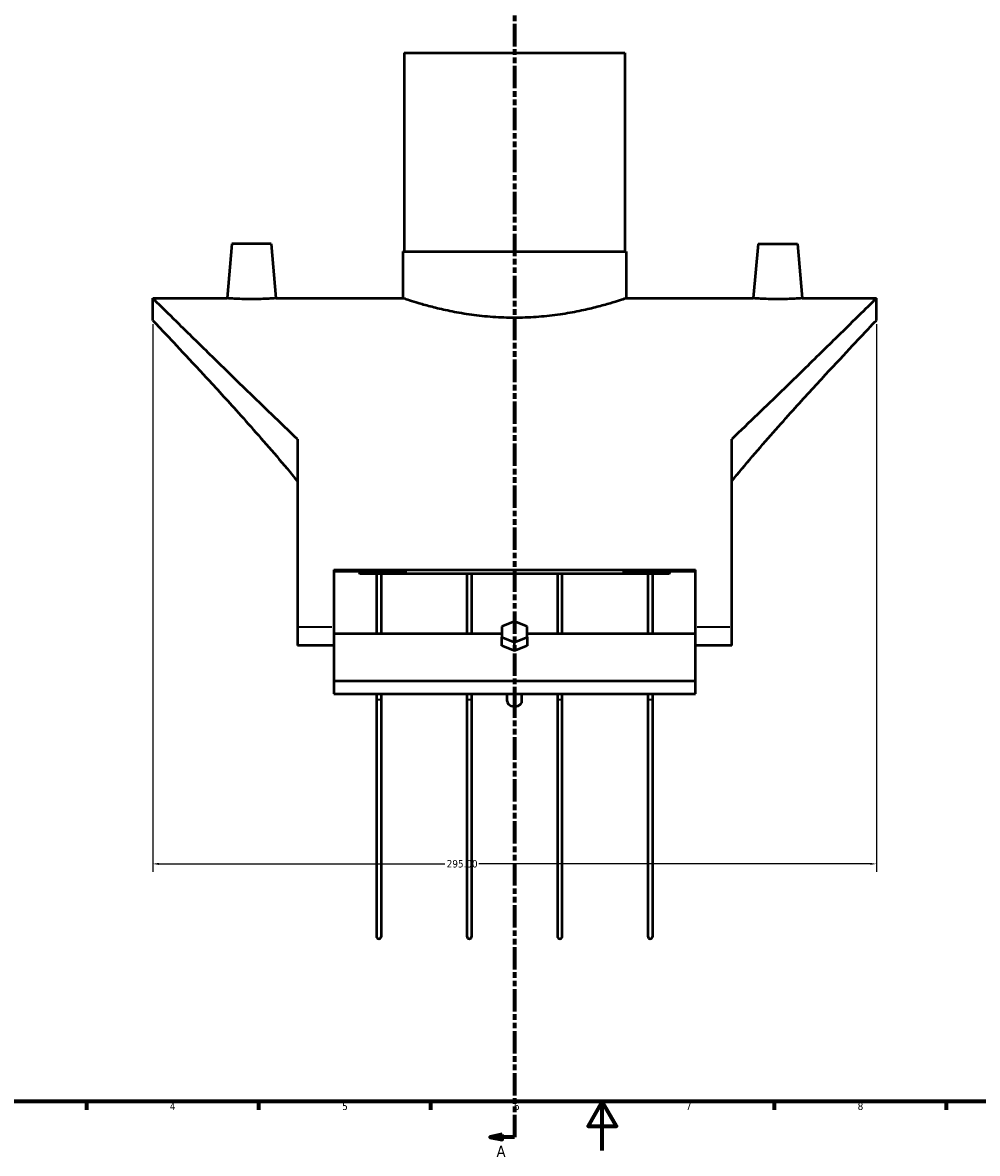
# Model space of a CAD drawing. Header units: millimetres. Extents: x -213 to 1360, y -331 to 902.
# Tile 3 of 6: x 184 to 573, y -1 to 460. Entities that reach past the tile are written whole.
import ezdxf

# ---------------------------------------------------------------- set-up
doc = ezdxf.new("R2010")
doc.units = ezdxf.units.MM
doc.linetypes.add('DOUBLE_DASH_CHAIN', pattern=[1.2403, 0.6614, -0.0827, 0.1654, -0.0827, 0.1654, -0.0827])
for name, color, linetype, lineweight in [('Border (ANSI)', 7, 'Continuous', 70), ('Dimension (ANSI)', 7, 'Continuous', 25), ('Section Line (ANSI)', 7, 'DOUBLE_DASH_CHAIN', 70), ('Visible (ANSI)', 7, 'Continuous', 50), ('Visible Narrow (ANSI)', 7, 'Continuous', 35)]:
    doc.layers.add(name, color=color, linetype=linetype, lineweight=lineweight)
doc.styles.add('Label Text (ANSI)', font='tahoma.ttf')
doc.styles.add('Note Text (ANSI)', font='tahoma.ttf')
doc.dimstyles.new('Default - mm (ANSI)', dxfattribs={"dimtxt": 3.048, "dimasz": 2.5, "dimexe": 3.175, "dimexo": 1.6002, "dimgap": 0.8, "dimtad": 0, "dimtoh": 1, "dimrnd": 1e-08, "dimzin": 4, "dimdsep": 46, "dimtxsty": 'Note Text (ANSI)', "dimcen": 0.09, "dimdle": 10, "dimclrd": 256, "dimclre": 256, "dimclrt": 256, "dimadec": 1, "dimazin": 1, "dimtfac": 1, "dimtofl": 0, "dimtmove": 0, "dimatfit": 3, "dimfxl": 1, "dimtolj": 1, "dimtzin": 4, "dimlwd": -1, "dimlwe": -1, "dimarcsym": 0})

# ---------------------------------------------------------------- blocks, each defined once
blk = doc.blocks.new('Borders Default Border')
at = {"layer": 'Border (ANSI)'}
for p, q in [((210.25, 20), (210.25, 16.55)), ((280.33, 20), (280.33, 16.55)), ((350.42, 20), (350.42, 16.55)), ((490.58, 20), (490.58, 16.55)), ((560.67, 20), (560.67, 16.55))]:
    blk.add_line(p, q, dxfattribs=at)
at = {"layer": 'Border (ANSI)', "flags": 128}
for points in [[(20, 20), (20, 574), (821, 574), (821, 20), (20, 20)], [(420.5, 0), (420.5, 20), (414.73, 10), (426.27, 10), (420.5, 20)]]:
    blk.add_lwpolyline(points, dxfattribs=at)
at = {"layer": 'Border (ANSI)', "char_height": 3.05, "attachment_point": 7, "style": 'Note Text (ANSI)'}
for s, insert in [('4', (244.23, 16.55)), ('5', (314.48, 16.49)), ('6', (384.49, 16.49)), ('7', (454.6, 16.55)), ('8', (524.63, 16.48))]:
    blk.add_mtext(s, dxfattribs=dict(at, insert=insert))
blk = doc.blocks.new('2dTransSection0')
at = {"layer": 'Section Line (ANSI)', "linetype": 'DOUBLE_DASH_CHAIN', "ltscale": 13.78732}
blk.add_line((384.76, 493.32), (384.76, 5.5), dxfattribs=at)
at = {"layer": 'Section Line (ANSI)', "linetype": 'Continuous'}
for p, q in [((384.76, 14.5), (384.76, 5.5)), ((379.76, 6.5), (374.76, 5.5)), ((379.76, 5.5), (374.76, 5.5)), ((374.76, 5.5), (379.76, 4.5)), ((379.76, 4.5), (379.76, 6.5)), ((384.76, 5.5), (379.76, 5.5))]:
    blk.add_line(p, q, dxfattribs=at)
at = {"layer": 'Section Line (ANSI)', "linetype": 'Continuous', "flags": 128}
blk.add_lwpolyline([(379.76, 6.5), (374.76, 5.5), (379.76, 4.5), (379.76, 6.5)], dxfattribs=at)
at = {"layer": 'Section Line (ANSI)'}
blk.add_solid([(379.76, 6.5), (374.76, 5.5), (379.76, 4.5), (379.76, 6.5)], dxfattribs=at)
at = {"layer": 'Section Line (ANSI)', "insert": (377.4, -2.57), "char_height": 4.57, "attachment_point": 7, "style": 'Label Text (ANSI)'}
blk.add_mtext('A', dxfattribs=at)
blk = doc.blocks.new('*D10')
at = {"layer": 'Defpoints', "color": 0, "transparency": 16777216}
for p in [(237.26, 338.33), (532.26, 338.33), (237.26, 116.83)]:
    blk.add_point(p, dxfattribs=at)
at = {"layer": 'Dimension (ANSI)', "transparency": 16777216}
for p, q in [((237.26, 336.73), (237.26, 113.66)), ((532.26, 336.73), (532.26, 113.66)), ((239.76, 116.83), (356.3, 116.83)), ((529.76, 116.83), (370.22, 116.83))]:
    blk.add_line(p, q, dxfattribs=at)
for points in [[(239.76, 117.25), (239.76, 116.42), (237.26, 116.83)], [(529.76, 117.25), (529.76, 116.42), (532.26, 116.83)]]:
    blk.add_solid(points, dxfattribs=at)
at = {"layer": 'Dimension (ANSI)', "transparency": 16777216, "insert": (357.1, 118.42), "char_height": 3.048, "attachment_point": 1, "style": 'Note Text (ANSI)'}
blk.add_mtext('\\A1;295.00', dxfattribs=at)

msp = doc.modelspace()

# ---------------------------------------------------------------- linework, layer by layer
at = {"layer": 'Visible (ANSI)'}
for p, q in [((339.759, 447.333), (429.759, 447.333)), ((339.759, 447.333), (339.759, 366.333)), ((429.759, 447.333), (429.759, 366.333)), ((269.487, 369.583), (267.54, 347.333)), ((285.487, 369.583), (269.487, 369.583)), ((285.487, 369.583), (287.433, 347.333)), ((484.032, 369.583), (482.085, 347.333)), ((484.032, 369.583), (500.032, 369.583)), ((500.032, 369.583), (501.979, 347.333)), ((339.259, 366.333), (430.259, 366.333)), ((339.259, 366.333), (339.259, 347.333)), ((430.259, 366.333), (430.259, 347.333)), ((237.259, 338.333), (237.259, 347.333)), ((237.259, 347.333), (267.54, 347.333)), ((287.433, 347.333), (339.259, 347.333)), ((430.259, 347.333), (482.085, 347.333)), ((501.979, 347.333), (532.259, 347.333)), ((532.259, 338.333), (532.259, 347.333)), ((296.259, 289.918), (296.259, 213.333)), ((473.259, 213.333), (473.259, 289.918)), ((311.009, 236.602), (311.009, 213.333)), ((311.009, 236.602), (458.509, 236.602)), ((340.779, 236.055), (311.009, 236.055)), ((447.842, 235.039), (321.677, 235.039)), ((328.447, 235.039), (328.447, 210.664)), ((330.447, 210.664), (330.447, 235.039)), ((365.322, 235.039), (365.322, 210.664)), ((367.322, 210.664), (367.322, 235.039)), ((402.197, 235.039), (402.197, 210.664)), ((404.197, 210.664), (404.197, 235.039)), ((458.509, 236.055), (428.74, 236.055)), ((439.072, 235.039), (439.072, 210.664)), ((441.072, 210.664), (441.072, 235.039)), ((458.509, 213.333), (458.509, 236.602)), ((296.259, 213.333), (296.259, 205.786)), ((311.009, 213.333), (311.009, 210.664)), ((384.759, 215.631), (379.563, 213.509)), ((379.563, 213.509), (379.563, 209.267)), ((389.955, 213.509), (384.759, 215.631)), ((389.955, 209.267), (389.955, 213.509)), ((458.509, 210.664), (458.509, 213.333)), ((473.259, 205.786), (473.259, 213.333)), ((311.009, 210.664), (311.009, 191.464)), ((311.009, 210.664), (379.563, 210.664)), ((379.563, 209.267), (384.759, 207.145)), ((379.563, 205.731), (379.563, 209.267)), ((384.759, 207.145), (389.955, 209.267)), ((389.955, 210.664), (458.509, 210.664)), ((389.955, 209.267), (389.955, 205.731)), ((458.509, 191.464), (458.509, 210.664)), ((311.009, 205.786), (296.259, 205.786)), ((384.759, 203.61), (379.563, 205.731)), ((384.759, 203.61), (384.759, 207.145)), ((389.955, 205.731), (384.759, 203.61)), ((473.259, 205.786), (458.509, 205.786)), ((311.009, 191.464), (311.009, 186.082)), ((311.009, 191.464), (458.509, 191.464)), ((458.509, 186.082), (458.509, 191.464)), ((311.009, 186.082), (458.509, 186.082)), ((328.447, 186.082), (328.447, 184.022)), ((330.447, 184.022), (330.447, 186.082)), ((365.322, 186.082), (365.322, 184.022)), ((367.322, 184.022), (367.322, 186.082)), ((381.759, 183.104), (381.759, 186.082)), ((387.759, 183.104), (387.759, 186.082)), ((402.197, 186.082), (402.197, 184.022)), ((404.197, 184.022), (404.197, 186.082)), ((439.072, 186.082), (439.072, 184.022)), ((441.072, 184.022), (441.072, 186.082)), ((328.447, 184.022), (328.447, 87.333)), ((330.447, 87.333), (330.447, 184.022)), ((365.322, 184.022), (365.322, 87.333)), ((367.322, 87.333), (367.322, 184.022)), ((402.197, 184.022), (402.197, 87.333)), ((404.197, 87.333), (404.197, 184.022)), ((439.072, 184.022), (439.072, 87.333)), ((441.072, 87.333), (441.072, 184.022))]:
    msp.add_line(p, q, dxfattribs=at)
for centre in [(329.447, 87.333), (366.322, 87.333), (403.197, 87.333), (440.072, 87.333)]:
    msp.add_arc(centre, 1, 180, 0, dxfattribs=at)
for centre, major_axis, ratio, start_param, end_param in [((369.224, 213.333), (-131.964, 0), 0.176327, 4.9296453, 5.0809803), ((400.295, 213.333), (131.964, 0), 0.176327, 1.202205, 1.3535401), ((384.759, 183.104), (-3, 0), 0.7071068, 0, 3.1415927)]:
    msp.add_ellipse(centre, major_axis=major_axis, ratio=ratio, start_param=start_param, end_param=end_param, dxfattribs=at)
for points, knots in [([(296.259, 289.918), (289.093, 296.745), (282.218, 303.383), (270.624, 314.633), (265.443, 319.685), (256.006, 328.913), (251.75, 333.087), (244.72, 339.99), (241.939, 342.726), (238.208, 346.398), (237.259, 347.333), (237.259, 347.333)], [10.2281193, 10.2281193, 10.2281193, 10.2281193, 13.473366, 13.473366, 16.1936535, 16.1936535, 18.913941, 18.913941, 21.6342285, 21.6342285, 24.354516, 24.354516, 24.354516, 24.354516]), ([(277.487, 346.961), (276.235, 346.961), (274.9, 346.98), (272.447, 347.051), (271.329, 347.101), (269.565, 347.194), (268.801, 347.244), (267.789, 347.314), (267.54, 347.333), (267.54, 347.333)], [0, 0, 0, 0, 0.3755793, 0.3755793, 0.7511585, 0.7511585, 1.1264567, 1.1264567, 1.5017549, 1.5017549, 1.5017549, 1.5017549]), ([(287.433, 347.333), (287.433, 347.333), (287.184, 347.314), (286.172, 347.244), (285.409, 347.194), (283.645, 347.101), (282.526, 347.051), (280.073, 346.98), (278.739, 346.961), (277.487, 346.961)], [4.5052648, 4.5052648, 4.5052648, 4.5052648, 4.880563, 4.880563, 5.2558613, 5.2558613, 5.6314405, 5.6314405, 6.0070198, 6.0070198, 6.0070198, 6.0070198]), ([(430.259, 347.333), (430.259, 347.333), (429.981, 347.238), (428.819, 346.849), (427.934, 346.557), (425.605, 345.82), (424.159, 345.377), (420.826, 344.421), (418.939, 343.909), (414.925, 342.917), (412.657, 342.399), (407.711, 341.421), (405.034, 340.962), (399.436, 340.193), (396.511, 339.884), (390.614, 339.473), (387.642, 339.372), (381.877, 339.372), (378.905, 339.473), (373.007, 339.884), (370.082, 340.193), (364.485, 340.962), (361.808, 341.421), (356.862, 342.399), (354.594, 342.917), (350.579, 343.909), (348.693, 344.421), (345.36, 345.377), (343.914, 345.82), (341.585, 346.557), (340.7, 346.849), (339.537, 347.238), (339.259, 347.333), (339.259, 347.333)], [6.9155728, 6.9155728, 6.9155728, 6.9155728, 7.7798025, 7.7798025, 8.6440323, 8.6440323, 9.5082621, 9.5082621, 10.3724919, 10.3724919, 11.2371553, 11.2371553, 12.1018187, 12.1018187, 12.9664821, 12.9664821, 13.8311455, 13.8311455, 14.6958089, 14.6958089, 15.5604724, 15.5604724, 16.4251358, 16.4251358, 17.2897992, 17.2897992, 18.154029, 18.154029, 19.0182587, 19.0182587, 19.8824885, 19.8824885, 20.7467183, 20.7467183, 20.7467183, 20.7467183]), ([(532.259, 347.333), (532.259, 347.333), (531.311, 346.398), (527.579, 342.726), (524.799, 339.99), (517.769, 333.087), (513.513, 328.913), (504.076, 319.685), (498.895, 314.633), (487.301, 303.383), (480.425, 296.745), (473.259, 289.918)], [-24.354516, -24.354516, -24.354516, -24.354516, -21.6342285, -21.6342285, -18.913941, -18.913941, -16.1936535, -16.1936535, -13.473366, -13.473366, -10.2281193, -10.2281193, -10.2281193, -10.2281193]), ([(501.979, 347.333), (501.979, 347.333), (501.73, 347.314), (500.718, 347.244), (499.954, 347.194), (498.19, 347.101), (497.072, 347.051), (494.619, 346.98), (493.284, 346.961), (490.78, 346.961), (489.446, 346.98), (486.993, 347.051), (485.874, 347.101), (484.11, 347.194), (483.347, 347.244), (482.334, 347.314), (482.085, 347.333), (482.085, 347.333)], [1.5017549, 1.5017549, 1.5017549, 1.5017549, 1.8770532, 1.8770532, 2.2523514, 2.2523514, 2.6279306, 2.6279306, 3.0035099, 3.0035099, 3.3790891, 3.3790891, 3.7546684, 3.7546684, 4.1299666, 4.1299666, 4.5052648, 4.5052648, 4.5052648, 4.5052648]), ([(237.259, 338.333), (237.259, 338.333), (238.097, 337.45), (241.399, 333.956), (243.863, 331.346), (250.078, 324.721), (253.837, 320.699), (262.126, 311.737), (266.656, 306.796), (276.41, 295.982), (282.031, 289.656), (290.59, 279.639), (293.439, 276.249), (296.262, 272.784)], [21.7675156, 21.7675156, 21.7675156, 21.7675156, 24.3214357, 24.3214357, 26.8753558, 26.8753558, 29.429276, 29.429276, 31.9831961, 31.9831961, 34.8711549, 34.8711549, 36.2886281, 36.2886281, 36.2886281, 36.2886281]), ([(473.256, 272.784), (476.08, 276.249), (478.928, 279.639), (487.488, 289.656), (493.109, 295.982), (502.863, 306.796), (507.393, 311.737), (515.682, 320.699), (519.44, 324.721), (525.656, 331.346), (528.12, 333.956), (531.422, 337.45), (532.259, 338.333), (532.259, 338.333)], [50.7814343, 50.7814343, 50.7814343, 50.7814343, 52.1989075, 52.1989075, 55.0868663, 55.0868663, 57.6407864, 57.6407864, 60.1947065, 60.1947065, 62.7486267, 62.7486267, 65.3025468, 65.3025468, 65.3025468, 65.3025468]), ([(385.264, 191.466), (385.096, 191.429), (384.926, 191.41), (384.759, 191.41), (384.592, 191.41), (384.423, 191.429), (384.255, 191.466)], [1.82148751, 1.82148751, 1.82148751, 1.82148751, 1.87156378, 1.87156378, 1.87156378, 1.92164006, 1.92164006, 1.92164006, 1.92164006])]:
    msp.add_open_spline(points, degree=3, knots=knots, dxfattribs=at)
for points in [[(321.204, 236.055), (321.364, 235.717), (321.522, 235.378), (321.677, 235.039)], [(447.842, 235.039), (447.997, 235.378), (448.154, 235.717), (448.314, 236.055)]]:
    msp.add_open_spline(points, degree=3, dxfattribs=at)
at = {"layer": 'Visible Narrow (ANSI)'}
for p, q in [((310.272, 213.333), (296.997, 213.333)), ((472.522, 213.333), (459.247, 213.333))]:
    msp.add_line(p, q, dxfattribs=at)
for centre, major_axis, start_param, end_param in [((329.447, 184.022), (1, 0), 3.2986723, 6.1261057), ((366.322, 184.022), (1, 0), 3.2986723, 6.1261057), ((403.197, 184.022), (-1, 0), 0.1570796, 2.984513), ((440.072, 184.022), (-1, 0), 0.1570796, 2.984513)]:
    msp.add_ellipse(centre, major_axis=major_axis, ratio=0.2326247, start_param=start_param, end_param=end_param, dxfattribs=at)

# ---------------------------------------------------------------- block references
msp.add_blockref('Borders Default Border', (0, 0))
at = {"layer": 'Section Line (ANSI)'}
msp.add_blockref('2dTransSection0', (0, 0), dxfattribs=at)

# ---------------------------------------------------------------- dimensions: what is measured, and where the dimension line sits
at = {"layer": 'Dimension (ANSI)'}
dim = msp.add_linear_dim(base=(237.259, 116.833), p1=(532.259, 338.333), p2=(237.259, 338.333), angle=180, dimstyle='Default - mm (ANSI)', override={"dimgap": 0.8, "dimtoh": 0, "dimdec": 2, "dimtol": 0, "dimlim": 0, "dimtp": 0, "dimtm": 0, "dimtdec": 2, "dimatfit": 1}, dxfattribs=at)
dim.commit()
dim.dimension.update_dxf_attribs({"geometry": '*D10', "text_midpoint": (363.259, 116.833), "dimtype": 160})

doc.saveas('drawing.dxf')
